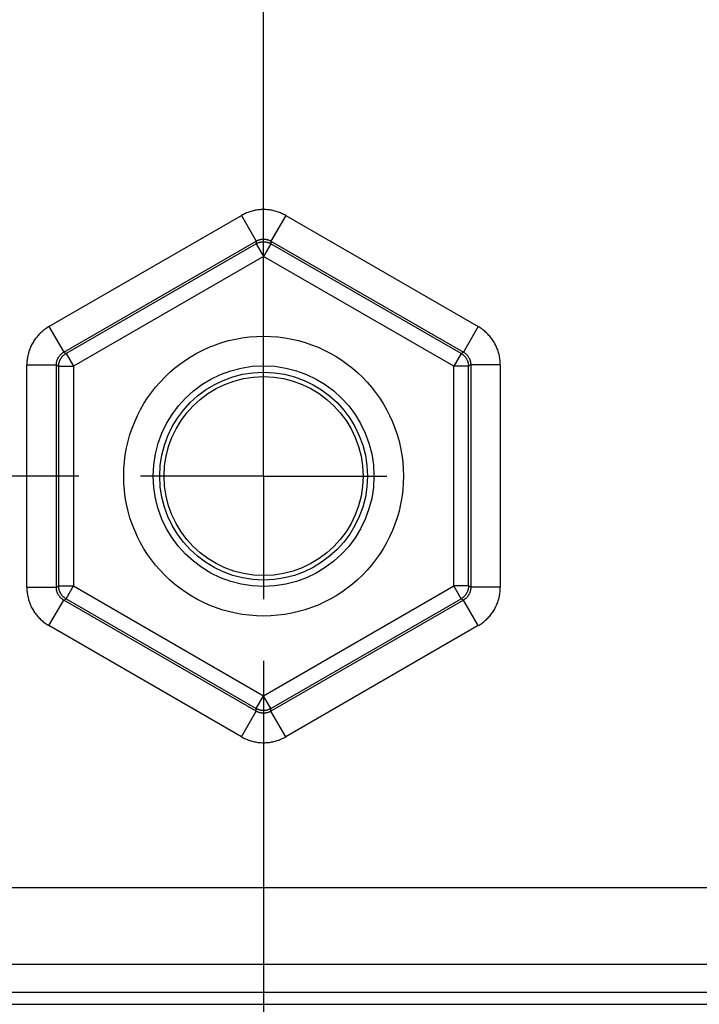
# Model space of a CAD drawing. Header units: inches. Extents: x 0 to 34, y 0 to 22.
# Tile 26 of 80: x 16.3 to 17, y 12.8 to 13.8. Entities that reach past the tile are written whole.
import ezdxf

# ---------------------------------------------------------------- set-up
doc = ezdxf.new("R2010")
doc.units = ezdxf.units.IN
doc.header["$LTSCALE"] = 1.87
doc.header["$MEASUREMENT"] = 0
doc.linetypes.add('CENTER', pattern=[0.6, 0.375, -0.075, 0.075, -0.075])
doc.layers.get('0').update_dxf_attribs({"linetype": 'CONTINUOUS'})
doc.layers.add('DEFAULT_1', color=7, linetype='CENTER')
doc.layers.add('DIMENSIONS', color=7, linetype='CONTINUOUS')
doc.styles.get("Standard").update_dxf_attribs({"font": 'txt', "width": 0.8})
doc.dimstyles.new('DIMSTYLE_1', dxfattribs={"dimtxt": 0.125, "dimasz": 0.18, "dimexe": 0.18, "dimexo": 0.0625, "dimgap": 0.09, "dimtad": 0, "dimtih": 1, "dimtoh": 1, "dimdec": 3, "dimzin": 4, "dimdsep": 46, "dimtxsty": 'STANDARD', "dimblk": '_FILLED', "dimblk1": '_FILLED', "dimblk2": '_FILLED', "dimcen": 0.09, "dimadec": 0, "dimazin": 0, "dimtp": 0.01, "dimtm": 0.01, "dimtfac": 1, "dimtdec": 3, "dimtofl": 0, "dimtmove": 0, "dimatfit": 3, "dimldrblk": '_FILLED', "dimfxl": 1, "dimtolj": 1, "dimtzin": 4, "dimarcsym": 0})

# ---------------------------------------------------------------- blocks, each defined once
blk = doc.blocks.new('*D9')
at = {"layer": 'DIMENSIONS', "color": 2, "linetype": 'CONTINUOUS'}
blk.add_line((16.37319, 13.36208), (14.43956, 13.36208), dxfattribs=at)
at = {"layer": 'DIMENSIONS', "color": 2, "linetype": 'CONTINUOUS', "width": 0.8}
for s, p in [('[', (13.67706, 13.29958)), (']', (14.27706, 13.29958)), ('3.529', (13.05206, 13.29958)), ('89.64', (13.77706, 13.29958))]:
    blk.add_text(s, height=0.125, dxfattribs=at).set_placement(p)
blk = doc.blocks.new('_FILLED')
at = {"color": 0, "linetype": 'BYBLOCK'}
blk.add_solid([(0, 0), (-1, 0.1736), (-1, -0.1736)], dxfattribs=at)
blk = doc.blocks.new('*D11')
at = {"layer": 'DIMENSIONS', "color": 2, "linetype": 'CONTINUOUS'}
blk.add_line((16.56079, 13.17448), (16.56079, 10.30449), dxfattribs=at)
at = {"layer": 'DIMENSIONS', "color": 2, "linetype": 'CONTINUOUS', "width": 0.8}
for s, p in [(']', (16.62329, 10.14199)), ('36.39', (16.62329, 9.64199)), ('[', (16.62329, 9.54199)), ('1.433', (16.62329, 8.91699))]:
    blk.add_text(s, height=0.125, rotation=90, dxfattribs=at).set_placement(p)
blk = doc.blocks.new('*D12')
at = {"layer": 'DIMENSIONS', "color": 2, "linetype": 'CONTINUOUS'}
blk.add_line((17.52714, 13.17448), (17.52714, 10.30449), dxfattribs=at)
at = {"layer": 'DIMENSIONS', "color": 2, "linetype": 'CONTINUOUS', "width": 0.8}
for s, p in [(']', (17.58964, 10.14199)), ('60.94', (17.58964, 9.64199)), ('[', (17.58964, 9.54199)), ('2.399', (17.58964, 8.91699))]:
    blk.add_text(s, height=0.125, rotation=90, dxfattribs=at).set_placement(p)

msp = doc.modelspace()

# ---------------------------------------------------------------- linework, layer by layer
at = {"color": 7, "linetype": 'CONTINUOUS'}
for p, q in [((16.3428, 13.5139), (16.5383, 13.62677)), ((16.5383, 13.62677), (16.55329, 13.60081)), ((16.58327, 13.62677), (16.56828, 13.60081)), ((16.58327, 13.62677), (16.77877, 13.5139)), ((16.3578, 13.48794), (16.55329, 13.60081)), ((16.55329, 13.60081), (16.55329, 13.59812)), ((16.56828, 13.60081), (16.76378, 13.48794)), ((16.56828, 13.60081), (16.56828, 13.59812)), ((16.55329, 13.59812), (16.36012, 13.48659)), ((16.55329, 13.59812), (16.56079, 13.58514)), ((16.56828, 13.59812), (16.56079, 13.58514)), ((16.76146, 13.48659), (16.56828, 13.59812)), ((16.56079, 13.58514), (16.36762, 13.47361)), ((16.75396, 13.47361), (16.56079, 13.58514)), ((16.3428, 13.5139), (16.3578, 13.48794)), ((16.77877, 13.5139), (16.76378, 13.48794)), ((16.3578, 13.48794), (16.36012, 13.48659)), ((16.36012, 13.48659), (16.36762, 13.47361)), ((16.76146, 13.48659), (16.75396, 13.47361)), ((16.76378, 13.48794), (16.76146, 13.48659)), ((16.32032, 13.24921), (16.32032, 13.47495)), ((16.32032, 13.47495), (16.3503, 13.47495)), ((16.3503, 13.47495), (16.35262, 13.47361)), ((16.3503, 13.24921), (16.3503, 13.47495)), ((16.35262, 13.47361), (16.35262, 13.25055)), ((16.35262, 13.47361), (16.36762, 13.47361)), ((16.36762, 13.47361), (16.36762, 13.25055)), ((16.76895, 13.47361), (16.75396, 13.47361)), ((16.75396, 13.25055), (16.75396, 13.47361)), ((16.77128, 13.47495), (16.76895, 13.47361)), ((16.76895, 13.25055), (16.76895, 13.47361)), ((16.80126, 13.47495), (16.77128, 13.47495)), ((16.77128, 13.47495), (16.77128, 13.24921)), ((16.80126, 13.47495), (16.80126, 13.24921)), ((16.32032, 13.24921), (16.3503, 13.24921)), ((16.3503, 13.24921), (16.35262, 13.25055)), ((16.35262, 13.25055), (16.36762, 13.25055)), ((16.36012, 13.23757), (16.36762, 13.25055)), ((16.36762, 13.25055), (16.56079, 13.13903)), ((16.56079, 13.13903), (16.75396, 13.25055)), ((16.76895, 13.25055), (16.75396, 13.25055)), ((16.76146, 13.23757), (16.75396, 13.25055)), ((16.77128, 13.24921), (16.76895, 13.25055)), ((16.80126, 13.24921), (16.77128, 13.24921)), ((16.3428, 13.21026), (16.3578, 13.23623)), ((16.3578, 13.23623), (16.36012, 13.23757)), ((16.55329, 13.12336), (16.3578, 13.23623)), ((16.36012, 13.23757), (16.55329, 13.12604)), ((16.56828, 13.12604), (16.76146, 13.23757)), ((16.76378, 13.23623), (16.56828, 13.12336)), ((16.76378, 13.23623), (16.76146, 13.23757)), ((16.77877, 13.21026), (16.76378, 13.23623)), ((16.5383, 13.09739), (16.3428, 13.21026)), ((16.77877, 13.21026), (16.58327, 13.09739)), ((16.55329, 13.12604), (16.56079, 13.13903)), ((16.56828, 13.12604), (16.56079, 13.13903)), ((16.5383, 13.09739), (16.55329, 13.12336)), ((16.55329, 13.12336), (16.55329, 13.12604)), ((16.56828, 13.12336), (16.56828, 13.12604)), ((16.58327, 13.09739), (16.56828, 13.12336)), ((15.30043, 12.94421), (18.42314, 12.94421)), ((18.34516, 12.86623), (15.37842, 12.86623)), ((15.13909, 12.83806), (18.58449, 12.83806)), ((15.13909, 12.82584), (18.58449, 12.82584))]:
    msp.add_line(p, q, dxfattribs=at)
for radius in [0.14207, 0.11208, 0.10553, 0.10103]:
    msp.add_circle((16.56079, 13.36208), radius, dxfattribs=at)
for points, knots in [([(16.58327, 13.62677), (16.5826, 13.62716), (16.58123, 13.62791), (16.57911, 13.62892), (16.57694, 13.62982), (16.57472, 13.63061), (16.57245, 13.63128), (16.57016, 13.63183), (16.56784, 13.63226), (16.5655, 13.63257), (16.56315, 13.63276), (16.56079, 13.63282), (16.55843, 13.63276), (16.55608, 13.63257), (16.55374, 13.63226), (16.55143, 13.63183), (16.54913, 13.63128), (16.54687, 13.63061), (16.54464, 13.62982), (16.54247, 13.62892), (16.54035, 13.62791), (16.53898, 13.62716), (16.5383, 13.62677)], [0, 0, 0, 0, 0.049535, 0.099347, 0.149355, 0.199472, 0.249613, 0.299706, 0.349763, 0.399817, 0.449882, 0.499954, 0.550026, 0.600089, 0.650135, 0.700182, 0.750268, 0.800408, 0.850537, 0.900568, 0.950416, 1, 1, 1, 1]), ([(16.55329, 13.60081), (16.55358, 13.60097), (16.55415, 13.60128), (16.55505, 13.60169), (16.55597, 13.60203), (16.55691, 13.60232), (16.55786, 13.60254), (16.55883, 13.6027), (16.55981, 13.6028), (16.56079, 13.60283), (16.56177, 13.6028), (16.56275, 13.6027), (16.56371, 13.60254), (16.56467, 13.60232), (16.56561, 13.60203), (16.56653, 13.60169), (16.56742, 13.60128), (16.568, 13.60097), (16.56828, 13.60081)], [0, 0, 0, 0, 0.062651, 0.12523, 0.187751, 0.250228, 0.312669, 0.375086, 0.4375, 0.499936, 0.562408, 0.624901, 0.687392, 0.749873, 0.812357, 0.874859, 0.937399, 1, 1, 1, 1]), ([(16.55329, 13.59812), (16.55358, 13.59829), (16.55415, 13.59859), (16.55505, 13.599), (16.55597, 13.59934), (16.55691, 13.59963), (16.55786, 13.59985), (16.55883, 13.60001), (16.55981, 13.60011), (16.56079, 13.60014), (16.56177, 13.60011), (16.56275, 13.60001), (16.56372, 13.59985), (16.56468, 13.59963), (16.56562, 13.59934), (16.56653, 13.599), (16.56743, 13.59859), (16.568, 13.59829), (16.56828, 13.59812)], [0, 0, 0, 0, 0.062511, 0.125035, 0.187561, 0.250085, 0.31261, 0.375143, 0.43768, 0.500209, 0.562736, 0.625257, 0.687791, 0.75034, 0.812848, 0.875283, 0.937653, 1, 1, 1, 1]), ([(16.3428, 13.5139), (16.34213, 13.51351), (16.3408, 13.5127), (16.33887, 13.51137), (16.337, 13.50994), (16.3352, 13.50841), (16.33349, 13.50678), (16.33186, 13.50507), (16.33033, 13.50328), (16.32889, 13.50141), (16.32756, 13.49946), (16.32633, 13.49745), (16.3252, 13.49538), (16.32419, 13.49325), (16.32328, 13.49107), (16.3225, 13.48885), (16.32183, 13.48659), (16.32128, 13.48429), (16.32085, 13.48197), (16.32054, 13.47963), (16.32036, 13.47729), (16.32032, 13.47573), (16.32032, 13.47495)], [0, 0, 0, 0, 0.049535, 0.099347, 0.149355, 0.199472, 0.249613, 0.299706, 0.349763, 0.399817, 0.449882, 0.499954, 0.550026, 0.600089, 0.650135, 0.700182, 0.750268, 0.800408, 0.850537, 0.900568, 0.950416, 1, 1, 1, 1]), ([(16.80126, 13.47495), (16.80126, 13.47573), (16.80122, 13.47729), (16.80104, 13.47963), (16.80073, 13.48196), (16.8003, 13.48428), (16.79975, 13.48658), (16.79908, 13.48884), (16.7983, 13.49107), (16.79739, 13.49325), (16.79638, 13.49538), (16.79525, 13.49745), (16.79402, 13.49946), (16.79269, 13.5014), (16.79125, 13.50327), (16.78972, 13.50507), (16.78809, 13.50678), (16.78638, 13.5084), (16.78458, 13.50993), (16.78271, 13.51137), (16.78078, 13.5127), (16.77945, 13.51351), (16.77877, 13.5139)], [0, 0, 0, 0, 0.049535, 0.099347, 0.149355, 0.199472, 0.249613, 0.299706, 0.349763, 0.399817, 0.449882, 0.499954, 0.550026, 0.600089, 0.650135, 0.700182, 0.750268, 0.800408, 0.850537, 0.900568, 0.950416, 1, 1, 1, 1]), ([(16.3503, 13.47495), (16.3503, 13.47528), (16.35032, 13.47594), (16.35042, 13.47692), (16.35057, 13.47788), (16.3508, 13.47884), (16.35108, 13.47978), (16.35143, 13.4807), (16.35183, 13.48159), (16.35229, 13.48246), (16.35281, 13.48329), (16.35338, 13.48409), (16.35401, 13.48485), (16.35468, 13.48556), (16.35539, 13.48623), (16.35615, 13.48686), (16.35695, 13.48743), (16.35751, 13.48777), (16.3578, 13.48794)], [0, 0, 0, 0, 0.062651, 0.12523, 0.187751, 0.250228, 0.312669, 0.375086, 0.4375, 0.499936, 0.562408, 0.624901, 0.687392, 0.749873, 0.812357, 0.874859, 0.937399, 1, 1, 1, 1]), ([(16.35262, 13.47361), (16.35262, 13.47394), (16.35265, 13.47459), (16.35274, 13.47557), (16.3529, 13.47654), (16.35313, 13.47749), (16.35341, 13.47843), (16.35376, 13.47935), (16.35416, 13.48025), (16.35463, 13.48111), (16.35515, 13.48195), (16.35572, 13.48275), (16.35634, 13.4835), (16.35701, 13.48422), (16.35773, 13.48489), (16.35849, 13.48551), (16.35928, 13.48609), (16.35984, 13.48643), (16.36012, 13.48659)], [0, 0, 0, 0, 0.062511, 0.125035, 0.187561, 0.250085, 0.31261, 0.375143, 0.43768, 0.500209, 0.562736, 0.625257, 0.687791, 0.75034, 0.812848, 0.875283, 0.937653, 1, 1, 1, 1]), ([(16.76146, 13.48659), (16.76174, 13.48643), (16.7623, 13.48608), (16.76309, 13.48551), (16.76385, 13.48489), (16.76457, 13.48422), (16.76524, 13.4835), (16.76586, 13.48274), (16.76643, 13.48194), (16.76695, 13.48111), (16.76741, 13.48024), (16.76782, 13.47935), (16.76817, 13.47843), (16.76845, 13.47749), (16.76867, 13.47654), (16.76883, 13.47557), (16.76893, 13.47459), (16.76895, 13.47394), (16.76895, 13.47361)], [0, 0, 0, 0, 0.062493, 0.124989, 0.187487, 0.249987, 0.312489, 0.374992, 0.437496, 0.5, 0.562504, 0.625008, 0.687511, 0.750013, 0.812513, 0.875011, 0.937507, 1, 1, 1, 1]), ([(16.76378, 13.48794), (16.76407, 13.48777), (16.76462, 13.48743), (16.76542, 13.48685), (16.76618, 13.48623), (16.7669, 13.48556), (16.76757, 13.48485), (16.76819, 13.48409), (16.76877, 13.48329), (16.76928, 13.48246), (16.76975, 13.48159), (16.77015, 13.4807), (16.7705, 13.47978), (16.77078, 13.47884), (16.771, 13.47788), (16.77116, 13.47691), (16.77126, 13.47594), (16.77128, 13.47528), (16.77128, 13.47495)], [0, 0, 0, 0, 0.062651, 0.12523, 0.187751, 0.250228, 0.312669, 0.375086, 0.4375, 0.499936, 0.562408, 0.624901, 0.687392, 0.749873, 0.812357, 0.874859, 0.937399, 1, 1, 1, 1]), ([(16.32032, 13.24921), (16.32032, 13.24843), (16.32036, 13.24687), (16.32054, 13.24454), (16.32085, 13.2422), (16.32128, 13.23988), (16.32183, 13.23759), (16.3225, 13.23532), (16.32328, 13.2331), (16.32418, 13.23092), (16.3252, 13.22879), (16.32632, 13.22672), (16.32756, 13.22471), (16.32889, 13.22276), (16.33033, 13.22089), (16.33186, 13.2191), (16.33349, 13.21739), (16.3352, 13.21576), (16.33699, 13.21423), (16.33886, 13.2128), (16.3408, 13.21147), (16.34213, 13.21065), (16.3428, 13.21026)], [0, 0, 0, 0, 0.049535, 0.099347, 0.149355, 0.199472, 0.249613, 0.299706, 0.349763, 0.399817, 0.449882, 0.499954, 0.550026, 0.600089, 0.650135, 0.700182, 0.750268, 0.800408, 0.850537, 0.900568, 0.950416, 1, 1, 1, 1]), ([(16.3578, 13.23623), (16.35751, 13.23639), (16.35695, 13.23674), (16.35615, 13.23731), (16.35539, 13.23793), (16.35468, 13.2386), (16.35401, 13.23932), (16.35338, 13.24008), (16.35281, 13.24087), (16.35229, 13.24171), (16.35183, 13.24257), (16.35143, 13.24347), (16.35108, 13.24439), (16.3508, 13.24533), (16.35057, 13.24628), (16.35041, 13.24725), (16.35032, 13.24823), (16.3503, 13.24888), (16.3503, 13.24921)], [0, 0, 0, 0, 0.062651, 0.12523, 0.187751, 0.250228, 0.312669, 0.375086, 0.4375, 0.499936, 0.562408, 0.624901, 0.687392, 0.749873, 0.812357, 0.874859, 0.937399, 1, 1, 1, 1]), ([(16.36012, 13.23757), (16.35984, 13.23774), (16.35928, 13.23808), (16.35848, 13.23865), (16.35773, 13.23928), (16.35701, 13.23995), (16.35634, 13.24066), (16.35572, 13.24142), (16.35514, 13.24222), (16.35463, 13.24305), (16.35416, 13.24392), (16.35376, 13.24481), (16.35341, 13.24573), (16.35313, 13.24667), (16.3529, 13.24763), (16.35274, 13.2486), (16.35265, 13.24957), (16.35262, 13.25023), (16.35262, 13.25055)], [0, 0, 0, 0, 0.062493, 0.124989, 0.187487, 0.249987, 0.312489, 0.374992, 0.437496, 0.5, 0.562504, 0.625008, 0.687511, 0.750013, 0.812513, 0.875011, 0.937507, 1, 1, 1, 1]), ([(16.76895, 13.25055), (16.76895, 13.25023), (16.76893, 13.24958), (16.76883, 13.2486), (16.76867, 13.24763), (16.76845, 13.24668), (16.76817, 13.24574), (16.76782, 13.24482), (16.76742, 13.24392), (16.76695, 13.24306), (16.76643, 13.24222), (16.76586, 13.24142), (16.76524, 13.24067), (16.76457, 13.23995), (16.76385, 13.23928), (16.76309, 13.23865), (16.7623, 13.23808), (16.76174, 13.23774), (16.76146, 13.23757)], [0, 0, 0, 0, 0.062347, 0.124717, 0.187152, 0.24966, 0.312209, 0.374743, 0.437264, 0.499791, 0.56232, 0.624857, 0.68739, 0.749915, 0.812439, 0.874965, 0.937489, 1, 1, 1, 1]), ([(16.77128, 13.24921), (16.77128, 13.24888), (16.77126, 13.24823), (16.77116, 13.24725), (16.771, 13.24628), (16.77078, 13.24532), (16.7705, 13.24439), (16.77015, 13.24347), (16.76975, 13.24257), (16.76928, 13.24171), (16.76877, 13.24087), (16.76819, 13.24008), (16.76757, 13.23932), (16.7669, 13.2386), (16.76618, 13.23793), (16.76542, 13.23731), (16.76462, 13.23674), (16.76407, 13.23639), (16.76378, 13.23623)], [0, 0, 0, 0, 0.062651, 0.12523, 0.187751, 0.250228, 0.312669, 0.375086, 0.4375, 0.499936, 0.562408, 0.624901, 0.687392, 0.749873, 0.812357, 0.874859, 0.937399, 1, 1, 1, 1]), ([(16.77877, 13.21026), (16.77945, 13.21065), (16.78078, 13.21147), (16.78271, 13.2128), (16.78458, 13.21423), (16.78637, 13.21576), (16.78809, 13.21738), (16.78971, 13.21909), (16.79125, 13.22089), (16.79268, 13.22276), (16.79402, 13.2247), (16.79525, 13.22671), (16.79638, 13.22879), (16.79739, 13.23091), (16.79829, 13.23309), (16.79908, 13.23532), (16.79975, 13.23758), (16.8003, 13.23988), (16.80073, 13.2422), (16.80104, 13.24453), (16.80122, 13.24687), (16.80126, 13.24843), (16.80126, 13.24921)], [0, 0, 0, 0, 0.049535, 0.099347, 0.149355, 0.199472, 0.249613, 0.299706, 0.349763, 0.399817, 0.449882, 0.499954, 0.550026, 0.600089, 0.650135, 0.700182, 0.750268, 0.800408, 0.850537, 0.900568, 0.950416, 1, 1, 1, 1]), ([(16.56828, 13.12604), (16.568, 13.12588), (16.56743, 13.12557), (16.56653, 13.12517), (16.56562, 13.12482), (16.56468, 13.12454), (16.56372, 13.12432), (16.56275, 13.12416), (16.56177, 13.12406), (16.56079, 13.12403), (16.55981, 13.12406), (16.55883, 13.12415), (16.55786, 13.12431), (16.55691, 13.12454), (16.55597, 13.12482), (16.55505, 13.12517), (16.55415, 13.12557), (16.55358, 13.12588), (16.55329, 13.12604)], [0, 0, 0, 0, 0.062347, 0.124717, 0.187152, 0.24966, 0.312209, 0.374743, 0.437264, 0.499791, 0.56232, 0.624857, 0.68739, 0.749915, 0.812439, 0.874965, 0.937489, 1, 1, 1, 1]), ([(16.56828, 13.12336), (16.568, 13.12319), (16.56742, 13.12288), (16.56653, 13.12248), (16.56561, 13.12213), (16.56467, 13.12184), (16.56371, 13.12162), (16.56275, 13.12146), (16.56177, 13.12136), (16.56079, 13.12133), (16.55981, 13.12136), (16.55883, 13.12146), (16.55786, 13.12162), (16.55691, 13.12185), (16.55597, 13.12213), (16.55505, 13.12248), (16.55415, 13.12288), (16.55358, 13.12319), (16.55329, 13.12336)], [0, 0, 0, 0, 0.062651, 0.12523, 0.187751, 0.250228, 0.312669, 0.375086, 0.4375, 0.499936, 0.562408, 0.624901, 0.687392, 0.749873, 0.812357, 0.874859, 0.937399, 1, 1, 1, 1]), ([(16.5383, 13.09739), (16.53898, 13.097), (16.54035, 13.09626), (16.54246, 13.09525), (16.54464, 13.09435), (16.54686, 13.09356), (16.54913, 13.09289), (16.55142, 13.09233), (16.55374, 13.0919), (16.55608, 13.09159), (16.55843, 13.09141), (16.56079, 13.09135), (16.56314, 13.09141), (16.5655, 13.09159), (16.56783, 13.0919), (16.57015, 13.09233), (16.57245, 13.09288), (16.57471, 13.09356), (16.57693, 13.09434), (16.57911, 13.09525), (16.58123, 13.09626), (16.5826, 13.097), (16.58327, 13.09739)], [0, 0, 0, 0, 0.049535, 0.099347, 0.149355, 0.199472, 0.249613, 0.299706, 0.349763, 0.399817, 0.449882, 0.499954, 0.550026, 0.600089, 0.650135, 0.700182, 0.750268, 0.800408, 0.850537, 0.900568, 0.950416, 1, 1, 1, 1])]:
    msp.add_open_spline(points, degree=3, knots=knots, dxfattribs=at)
at = {"layer": 'DEFAULT_1', "color": 7, "linetype": 'CENTER'}
for q in [(16.56079, 15.98698), (16.43569, 13.36208), (16.68589, 13.36208), (16.56079, 13.23698)]:
    msp.add_line((16.56079, 13.36208), q, dxfattribs=at)

# ---------------------------------------------------------------- dimensions: what is measured, and where the dimension line sits
at = {"layer": 'DIMENSIONS', "color": 2, "linetype": 'CONTINUOUS'}
for feature_location, offset, dtype, origin, picture, middle in [((16.37319, 13.36208), (-1.93363, 0), 0, (16.43569, 16.89108), '*D9', (13.71456, 13.36208)), ((16.56079, 13.17448), (0, -2.87), 1, (15.1281, 13.23698), '*D11', (16.56079, 9.57949)), ((17.52714, 13.17448), (0, -2.87), 1, (15.1281, 13.23698), '*D12', (17.52714, 9.57949))]:
    dim = msp.add_ordinate_dim(feature_location=feature_location, offset=offset, dtype=dtype, origin=origin, dimstyle='DIMSTYLE_1', dxfattribs=at)
    dim.commit()
    dim.dimension.update_dxf_attribs({"geometry": picture, "text_midpoint": middle})

doc.saveas('drawing.dxf')
